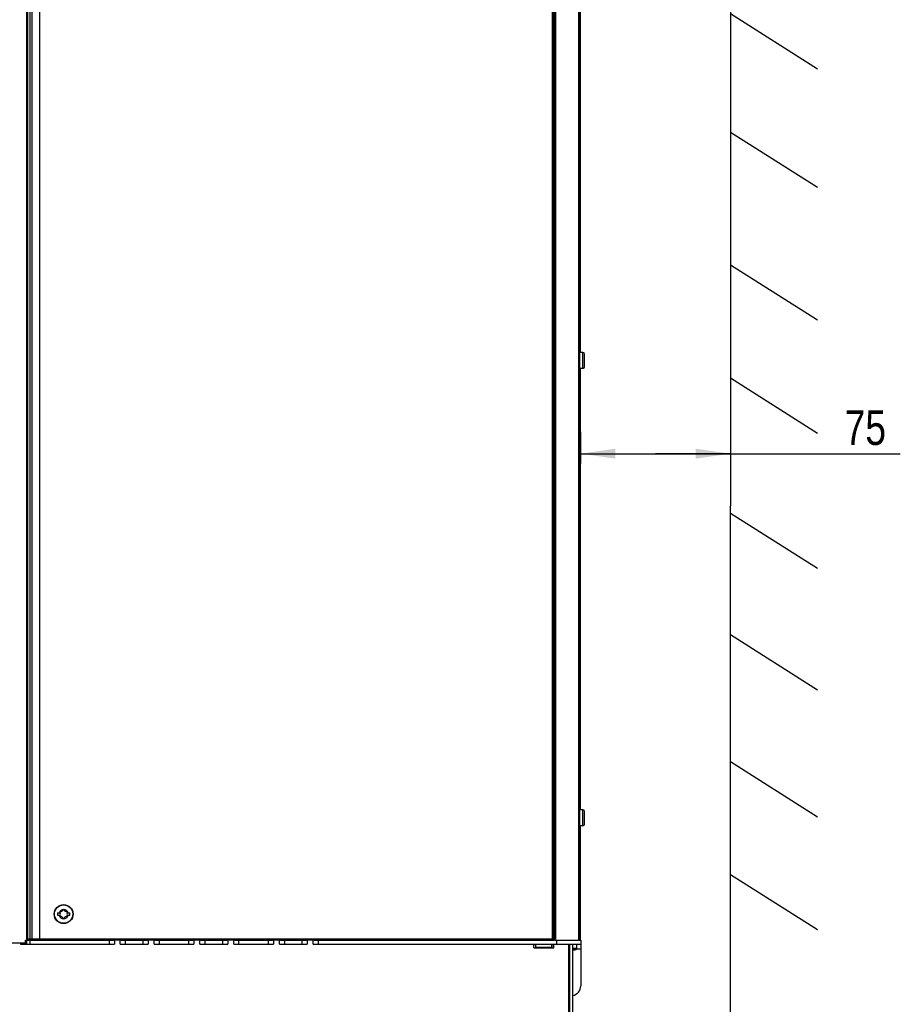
# Model space of a CAD drawing. Extents: x 0 to 841, y 0 to 594.
# Tile 12 of 135: x 148 to 237, y 271 to 370. Entities that reach past the tile are written whole.
import ezdxf

# ---------------------------------------------------------------- set-up
doc = ezdxf.new("R2010")
doc.units = 0
doc.header["$LTSCALE"] = 46.255
doc.layers.get('0').update_dxf_attribs({"linetype": 'CONTINUOUS'})
for name, color, linetype in [('CHAMFERS', 7, 'CONTINUOUS'), ('DATUM_AXIS', 7, 'CONTINUOUS'), ('ROUNDS', 7, 'CONTINUOUS')]:
    doc.layers.add(name, color=color, linetype=linetype)
doc.styles.get("Standard").update_dxf_attribs({"font": 'txt', "width": 0.8})
doc.dimstyles.get("Standard").update_dxf_attribs({"dimtxt": 2.5, "dimasz": 2.5, "dimexe": 1.25, "dimexo": 0.625, "dimtad": 1, "dimcen": 2.5, "dimazin": 3, "dimtfac": 1, "dimtmove": 0, "dimatfit": 3})

# ---------------------------------------------------------------- blocks, each defined once
blk = doc.blocks.new('_FILLED')
at = {"color": 0, "linetype": 'BYBLOCK'}
blk.add_solid([(0, 0), (-1, 0.143), (-1, -0.143)], dxfattribs=at)
blk = doc.blocks.new('*D2')
at = {"color": 2, "linetype": 'CONTINUOUS'}
for p, q in [((204.855, 328.915), (204.855, 325.728)), ((219.935, 328.915), (219.935, 325.728)), ((204.855, 326.728), (212.395, 326.728)), ((219.935, 326.728), (212.395, 326.728)), ((212.395, 326.728), (237.008, 326.728))]:
    blk.add_line(p, q, dxfattribs=at)
at = {"color": 2, "linetype": 'CONTINUOUS', "xscale": 3.5, "yscale": 3.5, "zscale": 3.5, "rotation": 180}
blk.add_blockref('_FILLED', (204.855, 326.728), dxfattribs=at)
at = {"color": 2, "linetype": 'CONTINUOUS', "xscale": 3.5, "yscale": 3.5, "zscale": 3.5}
blk.add_blockref('_FILLED', (219.935, 326.728), dxfattribs=at)
at = {"color": 5, "linetype": 'CONTINUOUS', "width": 0.8}
blk.add_text('75', height=3.5, dxfattribs=at).set_placement((231.408, 327.603))

msp = doc.modelspace()

# ---------------------------------------------------------------- linework, layer by layer
at = {"color": 7, "linetype": 'CONTINUOUS'}
for p, q in [((219.935, 398.977), (219.916, 270.315)), ((149.135, 395.711), (149.135, 277.901)), ((149.235, 395.711), (149.235, 277.901)), ((150.463, 395.711), (150.463, 277.901)), ((204.675, 395.711), (204.675, 277.811)), ((204.855, 336.911), (204.855, 381.311)), ((219.931, 370.997), (228.696, 365.444)), ((219.929, 359.075), (228.694, 353.521)), ((219.927, 345.733), (228.692, 340.179)), ((204.855, 290.911), (204.855, 335.311)), ((219.925, 334.362), (228.691, 328.808)), ((219.924, 320.752), (228.689, 315.199)), ((219.922, 308.546), (228.687, 302.992)), ((219.92, 295.772), (228.685, 290.218)), ((204.855, 278.324), (204.855, 289.311)), ((219.918, 284.417), (228.684, 278.863)), ((152.255, 280.546), (152.514, 280.546)), ((152.255, 280.546), (152.255, 280.296)), ((152.255, 280.296), (152.514, 280.296)), ((153.236, 280.546), (153.495, 280.546)), ((153.236, 280.296), (153.495, 280.296)), ((153.495, 280.296), (153.495, 280.546)), ((204.775, 278.324), (204.855, 278.324)), ((148.539, 277.491), (148.539, 277.411)), ((148.539, 277.411), (157.975, 277.411)), ((149.175, 277.411), (149.175, 277.791)), ((149.192, 277.811), (157.875, 277.811)), ((149.192, 277.811), (149.192, 277.791)), ((157.875, 277.811), (157.875, 277.791)), ((158.675, 277.791), (157.875, 277.791)), ((157.975, 277.791), (157.975, 277.411)), ((158.575, 277.411), (158.575, 277.791)), ((158.575, 277.411), (161.375, 277.411)), ((158.675, 277.811), (161.275, 277.811)), ((158.675, 277.811), (158.675, 277.791)), ((161.275, 277.811), (161.275, 277.791)), ((162.075, 277.791), (161.275, 277.791)), ((161.375, 277.791), (161.375, 277.411)), ((161.975, 277.411), (161.975, 277.791)), ((161.975, 277.411), (165.975, 277.411)), ((162.075, 277.811), (165.875, 277.811)), ((162.075, 277.811), (162.075, 277.791)), ((165.875, 277.811), (165.875, 277.791)), ((166.675, 277.791), (165.875, 277.791)), ((165.975, 277.791), (165.975, 277.411)), ((166.575, 277.411), (166.575, 277.791)), ((166.575, 277.411), (169.375, 277.411)), ((166.675, 277.811), (169.275, 277.811)), ((166.675, 277.811), (166.675, 277.791)), ((169.275, 277.811), (169.275, 277.791)), ((170.075, 277.791), (169.275, 277.791)), ((169.375, 277.791), (169.375, 277.411)), ((169.975, 277.411), (169.975, 277.791)), ((169.975, 277.411), (173.975, 277.411)), ((170.075, 277.811), (173.875, 277.811)), ((170.075, 277.811), (170.075, 277.791)), ((173.875, 277.811), (173.875, 277.791)), ((174.675, 277.791), (173.875, 277.791)), ((173.975, 277.791), (173.975, 277.411)), ((174.575, 277.411), (174.575, 277.791)), ((174.575, 277.411), (177.375, 277.411)), ((174.675, 277.811), (177.275, 277.811)), ((174.675, 277.811), (174.675, 277.791)), ((177.275, 277.811), (177.275, 277.791)), ((178.075, 277.791), (177.275, 277.791)), ((177.375, 277.791), (177.375, 277.411)), ((177.975, 277.411), (177.975, 277.791)), ((177.975, 277.411), (204.875, 277.411)), ((178.075, 277.811), (204.875, 277.811)), ((178.075, 277.811), (178.075, 277.791)), ((200.173, 277.041), (200.173, 277.411)), ((200.773, 277.911), (200.746, 277.911)), ((202.173, 277.041), (202.173, 277.411)), ((203.673, 235.55), (203.673, 277.411)), ((203.775, 235.929), (203.775, 277.411)), ((204.075, 229.228), (204.075, 277.411)), ((204.875, 277.811), (204.875, 277.411)), ((200.173, 277.041), (202.173, 277.041)), ((203.775, 276.821), (203.673, 276.821)), ((204.305, 276.821), (204.075, 276.821))]:
    msp.add_line(p, q, dxfattribs=at)
at = {"color": 9, "linetype": 'CONTINUOUS'}
for p, q in [((149.489, 395.711), (149.489, 277.901)), ((149.684, 395.711), (149.684, 277.901)), ((201.997, 395.711), (201.997, 277.901)), ((202.09, 395.711), (202.09, 277.901)), ((148.975, 277.491), (148.975, 277.411)), ((149.475, 277.811), (149.475, 277.411)), ((157.475, 277.411), (157.475, 277.811)), ((159.075, 277.811), (159.075, 277.411)), ((160.875, 277.411), (160.875, 277.811)), ((162.475, 277.811), (162.475, 277.411)), ((165.475, 277.411), (165.475, 277.811)), ((167.075, 277.811), (167.075, 277.411)), ((168.875, 277.411), (168.875, 277.811)), ((170.475, 277.811), (170.475, 277.411)), ((173.475, 277.411), (173.475, 277.811)), ((175.075, 277.811), (175.075, 277.411)), ((176.875, 277.411), (176.875, 277.811)), ((178.475, 277.811), (178.475, 277.411)), ((202.475, 277.411), (202.475, 277.811)), ((203.673, 276.991), (203.775, 276.991)), ((204.075, 276.991), (204.475, 276.991))]:
    msp.add_line(p, q, dxfattribs=at)
at = {"color": 7, "linetype": 'CONTINUOUS'}
for points in [[(200.746, 277.911), (200.733, 277.911), (200.72, 277.91), (200.706, 277.91), (200.693, 277.91), (200.679, 277.909), (200.666, 277.909), (200.652, 277.908), (200.638, 277.908), (200.624, 277.907), (200.61, 277.906), (200.596, 277.905), (200.582, 277.904), (200.568, 277.902), (200.553, 277.901)], [(201.797, 277.901), (201.782, 277.902), (201.768, 277.904), (201.754, 277.905), (201.74, 277.906), (201.726, 277.907), (201.712, 277.908), (201.698, 277.908), (201.685, 277.909), (201.671, 277.909), (201.658, 277.91), (201.644, 277.91), (201.631, 277.91), (201.617, 277.911), (201.604, 277.911), (201.591, 277.911), (200.773, 277.911)]]:
    msp.add_lwpolyline(points, dxfattribs=at)
msp.add_circle((152.875, 280.421), 0.95, dxfattribs=at)
at = {"color": 9, "linetype": 'CONTINUOUS'}
msp.add_circle((152.875, 280.421), 0.925, dxfattribs=at)
for radius, start, end in [(0.469, 15.46843, 164.53157), (0.469, 195.46843, 344.53157), (0.467, 15.50961, 164.49039), (0.467, 195.50961, 344.49039)]:
    msp.add_arc((152.875, 280.421), radius, start, end, dxfattribs=at)
at = {"color": 7, "linetype": 'CONTINUOUS'}
for centre, radius, start, end in [((152.875, 280.421), 0.46, 15.76778, 164.23222), ((152.875, 280.421), 0.46, 195.76778, 344.23222), ((152.534, 280.618), 0.056, 82.32196, 217.67804), ((152.279, 280.421), 0.266, 322.32196, 37.67804), ((152.577, 280.937), 0.266, 262.32196, 337.67804), ((152.875, 280.815), 0.056, 22.32196, 157.67804), ((153.173, 280.937), 0.266, 202.32196, 277.67804), ((153.471, 280.421), 0.266, 142.32196, 217.67804), ((153.216, 280.618), 0.056, 322.32196, 97.67804), ((152.534, 280.224), 0.056, 142.32196, 277.67804), ((152.577, 279.904), 0.266, 22.32196, 97.67804), ((152.875, 280.027), 0.056, 202.32196, 337.67804), ((153.173, 279.904), 0.266, 82.32196, 157.67804), ((153.216, 280.224), 0.056, 262.32196, 37.67804)]:
    msp.add_arc(centre, radius, start, end, dxfattribs=at)
at = {"layer": 'CHAMFERS', "color": 7, "linetype": 'CONTINUOUS'}
for p, q in [((204.685, 277.811), (204.685, 395.711)), ((204.775, 277.811), (204.775, 395.711)), ((204.775, 278.299), (204.855, 278.299)), ((204.855, 277.811), (204.855, 278.299))]:
    msp.add_line(p, q, dxfattribs=at)
at = {"layer": 'DATUM_AXIS', "color": 7, "linetype": 'CONTINUOUS'}
for p, q in [((205.095, 336.911), (204.775, 336.911)), ((205.265, 335.481), (205.265, 336.741)), ((205.095, 335.311), (204.775, 335.311)), ((205.095, 290.911), (204.775, 290.911)), ((205.265, 289.481), (205.265, 290.741)), ((205.095, 289.311), (204.775, 289.311)), ((200.375, 277.091), (200.375, 277.411)), ((201.975, 277.091), (201.975, 277.411)), ((202.125, 277.071), (202.125, 277.411)), ((204.475, 276.991), (204.475, 277.411)), ((203.673, 276.821), (203.775, 276.821)), ((204.075, 276.821), (204.305, 276.821)), ((203.673, 276.141), (203.775, 276.141)), ((203.775, 273.841), (203.673, 273.841)), ((203.775, 272.891), (203.673, 272.891)), ((203.673, 272.491), (203.775, 272.491))]:
    msp.add_line(p, q, dxfattribs=at)
at = {"layer": 'DATUM_AXIS', "color": 9, "linetype": 'CONTINUOUS'}
for p, q in [((205.095, 335.311), (205.095, 336.911)), ((205.095, 289.311), (205.095, 290.911)), ((200.375, 277.091), (201.975, 277.091)), ((202.125, 277.071), (202.173, 277.071))]:
    msp.add_line(p, q, dxfattribs=at)
at = {"layer": 'DATUM_AXIS', "color": 7, "linetype": 'CONTINUOUS'}
for centre, start, end in [((205.095, 336.741), 0, 90), ((205.095, 335.481), 270, 360), ((205.095, 290.741), 0, 90), ((205.095, 289.481), 270, 360), ((200.545, 277.091), 180, 197.10604), ((201.805, 277.091), 342.89396, 360), ((202.295, 277.071), 180, 190.16457), ((204.305, 276.991), 270, 360)]:
    msp.add_arc(centre, 0.17, start, end, dxfattribs=at)
at = {"layer": 'ROUNDS', "color": 7, "linetype": 'CONTINUOUS'}
for p, q in [((202.235, 395.711), (202.235, 277.901)), ((149.055, 277.491), (134.158, 277.491)), ((149.055, 277.791), (149.192, 277.791)), ((202.338, 277.901), (149.135, 277.901)), ((149.135, 277.571), (149.135, 277.791)), ((204.875, 277.411), (204.875, 273.211))]:
    msp.add_line(p, q, dxfattribs=at)
at = {"layer": 'ROUNDS', "color": 9, "linetype": 'CONTINUOUS'}
for p, q in [((202.338, 395.711), (202.338, 277.901)), ((149.055, 277.491), (149.055, 277.791)), ((202.275, 277.901), (202.275, 277.811)), ((204.875, 276.891), (204.443, 276.891))]:
    msp.add_line(p, q, dxfattribs=at)
at = {"layer": 'ROUNDS', "color": 7, "linetype": 'CONTINUOUS'}
for centre, radius, start in [((149.055, 277.571), 0.08, 270), ((203.875, 273.211), 1, 281.53735)]:
    msp.add_arc(centre, radius, start, 360, dxfattribs=at)

# ---------------------------------------------------------------- dimensions: what is measured, and where the dimension line sits
at = {"color": 2, "linetype": 'CONTINUOUS'}
dim = msp.add_linear_dim(base=(219.935, 326.728), p1=(204.855, 328.915), p2=(219.935, 328.915), dimstyle='Standard', dxfattribs=at)
dim.commit()
dim.dimension.update_dxf_attribs({"geometry": '*D2', "text_midpoint": (234.208, 329.353), "dimtype": 128})

doc.saveas('drawing.dxf')
